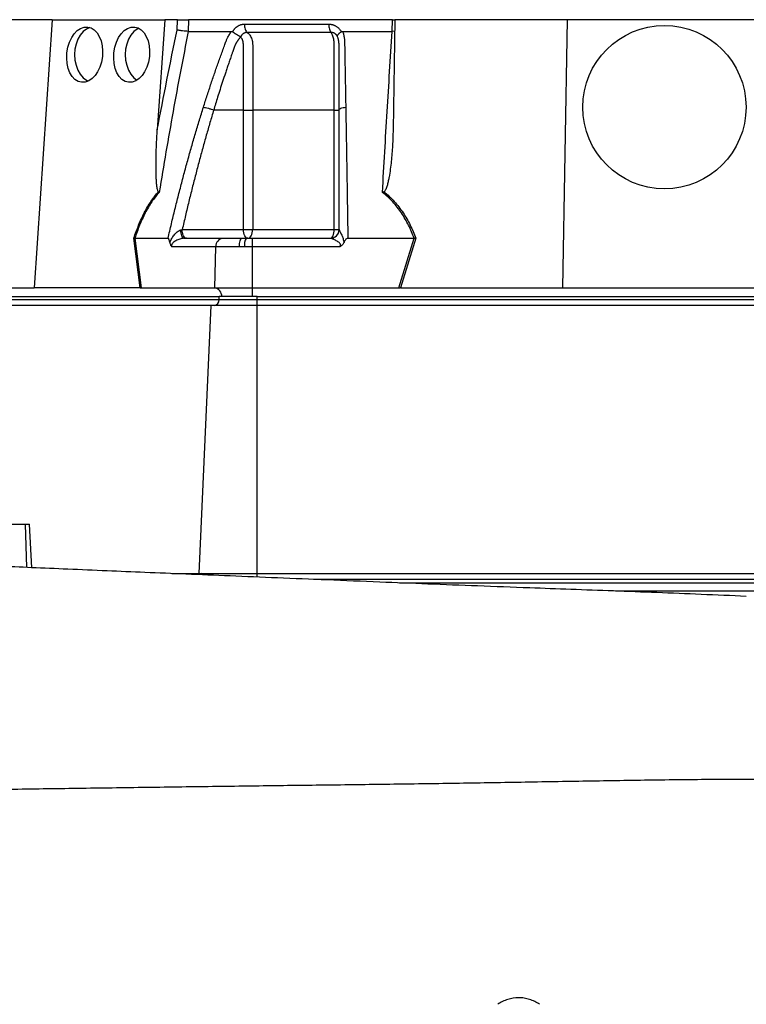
# Model space of a CAD drawing. Header units: millimetres. Extents: x 1132 to 2062, y 611 to 2775.
# Tile 4 of 10: x 1455 to 1704, y 972 to 1310. Entities that reach past the tile are written whole.
import ezdxf

# ---------------------------------------------------------------- set-up
doc = ezdxf.new("R2010")
doc.units = ezdxf.units.MM

msp = doc.modelspace()

# ---------------------------------------------------------------- linework, layer by layer
at = {"color": 7, "linetype": 'Continuous', "lineweight": 25}
for p, q in [((1465.86, 1309.61), (1432.52, 1309.61)), ((1465.86, 1309.61), (1459.7, 1217.61)), ((1465.86, 1309.61), (1504.46, 1309.61)), ((1504.46, 1309.61), (1501.93, 1271.81)), ((1508.82, 1309.61), (1504.46, 1309.61)), ((1508.73, 1306.06), (1508.82, 1309.61)), ((1512.63, 1309.61), (1512.53, 1305.61)), ((1582.56, 1309.61), (1512.63, 1309.61)), ((1582.53, 1305.61), (1582.56, 1309.61)), ((1582.56, 1309.61), (1583.27, 1309.61)), ((1583.44, 1309.61), (1582.79, 1271.81)), ((1642.53, 1309.61), (1583.44, 1309.61)), ((1642.53, 1309.61), (1640.92, 1217.61)), ((1709.21, 1309.61), (1642.53, 1309.61)), ((1527.77, 1305.47), (1527.85, 1305.61)), ((1564.94, 1305.61), (1565.01, 1305.47)), ((1583.38, 1305.66), (1582.53, 1305.61)), ((1531.48, 1278.61), (1521.26, 1278.61)), ((1531.48, 1237.61), (1531.48, 1278.61)), ((1534.64, 1278.61), (1534.64, 1237.61)), ((1562.61, 1237.61), (1562.61, 1278.61)), ((1510.47, 1237.61), (1531.48, 1237.61)), ((1531.48, 1237.61), (1534.64, 1237.61)), ((1534.64, 1237.61), (1562.61, 1237.61)), ((1562.61, 1237.61), (1564.27, 1237.61)), ((1496.03, 1217.61), (1493.87, 1234.63)), ((1494.2, 1234.61), (1496.36, 1217.6)), ((1494.21, 1234.61), (1505.6, 1234.61)), ((1511.07, 1234.61), (1524.54, 1234.61)), ((1524.54, 1234.61), (1530.95, 1234.61)), ((1530.95, 1234.61), (1532.38, 1234.61)), ((1532.38, 1234.61), (1534.42, 1234.61)), ((1534.42, 1234.61), (1561.35, 1234.61)), ((1567.27, 1234.61), (1590.06, 1234.61)), ((1584.73, 1217.6), (1590.07, 1234.61)), ((1590.65, 1234.63), (1585.3, 1217.61)), ((1521.94, 1231.71), (1506.91, 1231.71)), ((1521.94, 1231.71), (1521.52, 1217.6)), ((1530.04, 1231.71), (1521.94, 1231.71)), ((1531.84, 1231.71), (1530.04, 1231.71)), ((1534.42, 1231.71), (1531.84, 1231.71)), ((1564.48, 1231.71), (1534.42, 1231.71)), ((1534.42, 1231.71), (1534.42, 1217.6)), ((1424.75, 1217.61), (1459.7, 1217.61)), ((1495.83, 1217.61), (1459.7, 1217.61)), ((1496.36, 1217.6), (1521.52, 1217.6)), ((1521.52, 1217.6), (1534.42, 1217.6)), ((1534.42, 1217.6), (1584.73, 1217.6)), ((1534.42, 1217.6), (1534.42, 1214.61)), ((1585.61, 1217.61), (1640.92, 1217.61)), ((1640.92, 1217.61), (1710.82, 1217.61)), ((1383.44, 1214.61), (1523.16, 1214.61)), ((1383.44, 1213.61), (1523.16, 1213.61)), ((1523.16, 1213.61), (1523.16, 1214.61)), ((1524.02, 1214.61), (1523.16, 1214.61)), ((1523.16, 1213.61), (1536.15, 1213.61)), ((1534.42, 1214.61), (1524.02, 1214.61)), ((1536.15, 1214.61), (1534.42, 1214.61)), ((1536.15, 1214.61), (1815.59, 1214.61)), ((1536.15, 1213.61), (1536.15, 1214.61)), ((1536.15, 1211.61), (1536.15, 1213.61)), ((1536.15, 1213.61), (1815.59, 1213.61)), ((1520.42, 1211.61), (1380.71, 1211.61)), ((1516.25, 1119.61), (1520.42, 1211.61)), ((1536.15, 1211.61), (1520.42, 1211.61)), ((1815.59, 1211.61), (1536.15, 1211.61)), ((1536.15, 1119.61), (1536.15, 1211.61)), ((1435.45, 1136.61), (1456.66, 1136.61)), ((1456.66, 1136.61), (1458.13, 1136.61)), ((1458.91, 1121.62), (1458.13, 1136.61)), ((1506.89, 1119.61), (1516.25, 1119.61)), ((1516.25, 1119.61), (1536.15, 1119.61)), ((1536.15, 1119.61), (1815.59, 1119.61)), ((1818.58, 1113.61), (1659.13, 1113.61))]:
    msp.add_line(p, q, dxfattribs=at)
at = {"color": 8, "linetype": 'Continuous', "lineweight": 25}
for p, q in [((1457.22, 1121.7), (1456.66, 1136.61)), ((1536.15, 1118.4), (1536.15, 1119.61)), ((1815.59, 1117.61), (1555.49, 1117.61)), ((1584.98, 1116.41), (1818.49, 1116.41))]:
    msp.add_line(p, q, dxfattribs=at)
at = {"color": 7, "linetype": 'Continuous', "lineweight": 25, "flags": 128}
for points in [[(1478.83, 1306.91), (1477.63, 1306.38), (1476.49, 1305.5), (1475.49, 1304.32), (1474.67, 1302.88), (1474.06, 1301.24), (1473.68, 1299.46), (1473.56, 1297.61), (1473.68, 1295.75), (1474.06, 1293.97), (1474.67, 1292.33), (1475.49, 1290.89), (1476.49, 1289.71), (1477.63, 1288.83), (1478.22, 1288.52)], [(1495.54, 1306.67), (1495, 1306.38), (1493.86, 1305.5), (1492.86, 1304.32), (1492.04, 1302.88), (1491.43, 1301.24), (1491.05, 1299.46), (1490.92, 1297.61), (1491.05, 1295.75), (1491.43, 1293.97), (1492.04, 1292.33), (1492.86, 1290.89), (1493.86, 1289.71), (1494.95, 1288.86)], [(1511.07, 1234.61), (1510.87, 1234.66), (1510.67, 1234.82), (1510.49, 1235.09), (1510.32, 1235.44), (1510.19, 1235.88), (1510.09, 1236.37), (1510.02, 1236.92), (1509.99, 1237.48)], [(1532.98, 1234.61), (1532.69, 1234.66), (1532.41, 1234.83), (1532.15, 1235.11), (1531.92, 1235.48), (1531.73, 1235.94), (1531.59, 1236.46), (1531.51, 1237.02), (1531.48, 1237.61)], [(1532.98, 1234.61), (1533.3, 1234.66), (1533.62, 1234.83), (1533.9, 1235.11), (1534.15, 1235.48), (1534.36, 1235.94), (1534.51, 1236.46), (1534.61, 1237.02), (1534.64, 1237.61)], [(1561.27, 1234.61), (1561.53, 1234.66), (1561.78, 1234.83), (1562.01, 1235.11), (1562.22, 1235.48), (1562.38, 1235.94), (1562.51, 1236.46), (1562.58, 1237.02), (1562.61, 1237.61)], [(1530.04, 1231.71), (1530.07, 1232.28), (1530.12, 1232.83), (1530.21, 1233.33), (1530.32, 1233.76), (1530.46, 1234.12), (1530.61, 1234.39), (1530.78, 1234.55), (1530.95, 1234.61)]]:
    msp.add_lwpolyline(points, dxfattribs=at)
at = {"color": 7, "linetype": 'Continuous', "lineweight": 25}
msp.add_circle((1675.87, 1279.61), 28, dxfattribs=at)
for centre, radius, start, end in [((1561.33, 1237.59), 2.98, 270.3276, 358.0291), ((1524.75, 1231.81), 2.8, 94.2201, 182.0086), ((1536.25, 1232.39), 4.46, 150.2422, 188.7865), ((1521.19, 1214.78), 2.84, 356.3893, 83.4229), ((1521.28, 1213.48), 1.88, 274.4019, 3.8113)]:
    msp.add_arc(centre, radius, start, end, dxfattribs=at)
at = {"color": 8, "linetype": 'Continuous', "lineweight": 25}
msp.add_arc((1517.08, 1118), 1.6, 46.6705, 89.2913, dxfattribs=at)
at = {"color": 7, "linetype": 'Continuous', "lineweight": 25}
for centre in [(1477, 1297.61), (1493.12, 1297.61)]:
    msp.add_ellipse(centre, major_axis=(1.04, 9.48), ratio=0.640333, dxfattribs=at)
for centre, major_axis, ratio, start_param, end_param in [((1496.6, 1214.61), (11.1, -0.22), 0.269565, 1.627237, 1.645443), ((1584.07, 1214.61), (17.02, 0.28), 0.175535, 1.477584, 1.49579)]:
    msp.add_ellipse(centre, major_axis=major_axis, ratio=ratio, start_param=start_param, end_param=end_param, dxfattribs=at)
for points, knots in [([(1508.82, 1309.61), (1509.08, 1309.61), (1509.38, 1309.61), (1510.03, 1309.61), (1510.37, 1309.61), (1510.89, 1309.61), (1511.06, 1309.61), (1511.4, 1309.61), (1511.57, 1309.61), (1512.06, 1309.61), (1512.36, 1309.61), (1512.63, 1309.61)], [0, 0, 0, 0, 0.25, 0.25, 0.5, 0.5, 0.625, 0.625, 0.75, 0.75, 1, 1, 1, 1]), ([(1527.85, 1305.61), (1527.89, 1305.67), (1527.96, 1305.81), (1528.09, 1306), (1528.22, 1306.18), (1528.35, 1306.36), (1528.5, 1306.53), (1528.64, 1306.69), (1528.8, 1306.84), (1528.96, 1306.99), (1529.12, 1307.12), (1529.29, 1307.25), (1529.47, 1307.37), (1529.65, 1307.49), (1529.9, 1307.62), (1530.21, 1307.77), (1530.59, 1307.91), (1530.98, 1308.01), (1531.37, 1308.07), (1531.64, 1308.07), (1531.77, 1308.08)], [0, 0, 0, 0, 0.044249, 0.088103, 0.131644, 0.174954, 0.21812, 0.261226, 0.304357, 0.347601, 0.391041, 0.434763, 0.478847, 0.523375, 0.568424, 0.654803, 0.740537, 0.826241, 0.912528, 1, 1, 1, 1]), ([(1531.77, 1308.08), (1531.77, 1307.8), (1531.78, 1307.5), (1531.87, 1306.91), (1531.94, 1306.63), (1532.12, 1306.1), (1532.24, 1305.87), (1532.49, 1305.48), (1532.63, 1305.33), (1532.78, 1305.22)], [0, 0, 0, 0, 0.25, 0.25, 0.5, 0.5, 0.75, 0.75, 1, 1, 1, 1]), ([(1560.75, 1308.08), (1560.83, 1308.08), (1560.97, 1308.07), (1561.19, 1308.06), (1561.4, 1308.03), (1561.61, 1308), (1561.82, 1307.96), (1562.02, 1307.9), (1562.23, 1307.84), (1562.43, 1307.77), (1562.63, 1307.68), (1562.89, 1307.56), (1563.19, 1307.4), (1563.54, 1307.17), (1563.87, 1306.91), (1564.17, 1306.62), (1564.45, 1306.31), (1564.71, 1305.97), (1564.86, 1305.73), (1564.94, 1305.61)], [0, 0, 0, 0, 0.043919, 0.087472, 0.13073, 0.173768, 0.216664, 0.259492, 0.30233, 0.345255, 0.388344, 0.431671, 0.51489, 0.596546, 0.677156, 0.757259, 0.837405, 0.91814, 1, 1, 1, 1]), ([(1560.75, 1308.08), (1560.75, 1307.79), (1560.76, 1307.5), (1560.83, 1306.91), (1560.88, 1306.63), (1561.03, 1306.1), (1561.12, 1305.87), (1561.33, 1305.48), (1561.44, 1305.33), (1561.56, 1305.22)], [0, 0, 0, 0, 0.25, 0.25, 0.5, 0.5, 0.75, 0.75, 1, 1, 1, 1]), ([(1512.55, 1305.61), (1510.72, 1296.46), (1508.98, 1287.28), (1505.67, 1268.86), (1504.09, 1259.62), (1502.58, 1250.37)], [0, 0, 0, 0, 0.5, 0.5, 1, 1, 1, 1]), ([(1512.53, 1305.61), (1512.26, 1305.62), (1511.96, 1305.63), (1511.3, 1305.69), (1510.96, 1305.72), (1510.44, 1305.78), (1510.27, 1305.81), (1509.93, 1305.85), (1509.77, 1305.88), (1509.45, 1305.93), (1509.29, 1305.95), (1509, 1306), (1508.86, 1306.03), (1508.73, 1306.06)], [0, 0, 0, 0, 0.25, 0.25, 0.5, 0.5, 0.625, 0.625, 0.75, 0.75, 0.875, 0.875, 1, 1, 1, 1]), ([(1517.74, 1279.57), (1517.95, 1280.25), (1518.39, 1281.63), (1519.05, 1283.68), (1519.72, 1285.71), (1520.39, 1287.74), (1521.27, 1290.35), (1522.37, 1293.55), (1523.49, 1296.71), (1524.41, 1299.22), (1524.95, 1300.71), (1525.35, 1301.77), (1525.59, 1302.37), (1525.81, 1302.89), (1526.04, 1303.39), (1526.31, 1303.92), (1526.63, 1304.49), (1526.97, 1305.05), (1527.22, 1305.42), (1527.35, 1305.61)], [0, 0, 0, 0, 0.077777, 0.1552, 0.232272, 0.308995, 0.385372, 0.530526, 0.674474, 0.747423, 0.819615, 0.846383, 0.869761, 0.889755, 0.906383, 0.929523, 0.9528, 0.976272, 1, 1, 1, 1]), ([(1527.35, 1305.61), (1527.38, 1305.6), (1527.44, 1305.6), (1527.53, 1305.59), (1527.62, 1305.56), (1527.7, 1305.52), (1527.75, 1305.49), (1527.77, 1305.47)], [0, 0, 0, 0, 0.212576, 0.416535, 0.614103, 0.807726, 1, 1, 1, 1]), ([(1527.77, 1305.47), (1527.81, 1305.44), (1527.89, 1305.38), (1528.01, 1305.3), (1528.13, 1305.21), (1528.26, 1305.12), (1528.38, 1305.04), (1528.5, 1304.96), (1528.62, 1304.88), (1528.74, 1304.8), (1528.92, 1304.69), (1529.16, 1304.54), (1529.45, 1304.37), (1529.71, 1304.23), (1529.93, 1304.11), (1530.12, 1304), (1530.27, 1303.92), (1530.38, 1303.84), (1530.47, 1303.77), (1530.51, 1303.73), (1530.53, 1303.7)], [0, 0, 0, 0, 0.048652, 0.096489, 0.14339, 0.189242, 0.233941, 0.277392, 0.319512, 0.360225, 0.399465, 0.506174, 0.603082, 0.689684, 0.765815, 0.831582, 0.887296, 0.933441, 0.970686, 1, 1, 1, 1]), ([(1532.78, 1305.22), (1532.73, 1305.22), (1532.63, 1305.22), (1532.49, 1305.21), (1532.34, 1305.19), (1532.2, 1305.16), (1532.06, 1305.12), (1531.92, 1305.07), (1531.78, 1305.01), (1531.58, 1304.9), (1531.33, 1304.74), (1531.07, 1304.5), (1530.87, 1304.27), (1530.72, 1304.05), (1530.62, 1303.86), (1530.57, 1303.75), (1530.55, 1303.7)], [0, 0, 0, 0, 0.053313, 0.106595, 0.159871, 0.213166, 0.266505, 0.319913, 0.373415, 0.427036, 0.56447, 0.685213, 0.789238, 0.876442, 0.946711, 1, 1, 1, 1]), ([(1561.56, 1305.22), (1560.4, 1305.22), (1557.94, 1305.22), (1554.41, 1305.22), (1550.7, 1305.22), (1548.2, 1305.22), (1545.6, 1305.22), (1543.12, 1305.22), (1539.52, 1305.22), (1536.15, 1305.22), (1533.85, 1305.22), (1532.78, 1305.22)], [0.7589111, 0.7589111, 0.7589111, 0.7589111, 0.7820302, 0.8131687, 0.8443073, 0.8754458, 0.8754458, 0.9065844, 0.9377229, 0.9688615, 0.9919807, 0.9919807, 0.9919807, 0.9919807]), ([(1532.78, 1305.22), (1532.95, 1305.1), (1533.12, 1304.97), (1533.43, 1304.65), (1533.57, 1304.47), (1533.83, 1304.08), (1533.95, 1303.86), (1534.16, 1303.39), (1534.26, 1303.15), (1534.41, 1302.63), (1534.48, 1302.36), (1534.57, 1301.81), (1534.6, 1301.52), (1534.63, 1301.09), (1534.64, 1300.95), (1534.64, 1300.66), (1534.64, 1300.51), (1534.64, 1300.08), (1534.64, 1297.47), (1534.64, 1294.86), (1534.64, 1287.89), (1534.64, 1283.25), (1534.64, 1278.61)], [0, 0, 0, 0, 0.03125, 0.03125, 0.0625, 0.0625, 0.09375, 0.09375, 0.125, 0.125, 0.15625, 0.15625, 0.1875, 0.1875, 0.203125, 0.203125, 0.21875, 0.21875, 0.25, 0.5, 0.5, 1, 1, 1, 1]), ([(1563.77, 1303.7), (1563.76, 1303.73), (1563.72, 1303.82), (1563.66, 1303.95), (1563.57, 1304.1), (1563.46, 1304.26), (1563.32, 1304.44), (1563.14, 1304.61), (1562.93, 1304.79), (1562.69, 1304.95), (1562.42, 1305.07), (1562.14, 1305.16), (1561.85, 1305.21), (1561.65, 1305.22), (1561.56, 1305.22)], [0, 0, 0, 0, 0.038504, 0.086514, 0.144034, 0.211029, 0.287449, 0.37325, 0.468405, 0.572922, 0.680036, 0.786786, 0.893373, 1, 1, 1, 1]), ([(1562.61, 1278.61), (1562.61, 1283.25), (1562.61, 1287.89), (1562.61, 1294.86), (1562.61, 1297.47), (1562.61, 1300.08), (1562.61, 1300.51), (1562.61, 1300.66), (1562.6, 1300.95), (1562.6, 1301.09), (1562.59, 1301.52), (1562.57, 1301.81), (1562.51, 1302.36), (1562.47, 1302.63), (1562.37, 1303.15), (1562.32, 1303.39), (1562.19, 1303.86), (1562.12, 1304.08), (1561.97, 1304.47), (1561.89, 1304.65), (1561.73, 1304.97), (1561.64, 1305.1), (1561.56, 1305.22)], [0, 0, 0, 0, 0.5, 0.5, 0.75, 0.78125, 0.78125, 0.796875, 0.796875, 0.8125, 0.8125, 0.84375, 0.84375, 0.875, 0.875, 0.90625, 0.90625, 0.9375, 0.9375, 0.96875, 0.96875, 1, 1, 1, 1]), ([(1563.77, 1303.71), (1563.77, 1303.72), (1563.76, 1303.75), (1563.75, 1303.79), (1563.73, 1303.83), (1563.73, 1303.87), (1563.72, 1303.92), (1563.72, 1303.98), (1563.72, 1304.03), (1563.74, 1304.1), (1563.76, 1304.17), (1563.79, 1304.26), (1563.84, 1304.35), (1563.9, 1304.45), (1563.98, 1304.56), (1564.08, 1304.68), (1564.21, 1304.82), (1564.36, 1304.97), (1564.55, 1305.13), (1564.77, 1305.3), (1564.93, 1305.41), (1565.01, 1305.47)], [0, 0, 0, 0, 0.017248, 0.037456, 0.060913, 0.087838, 0.118407, 0.152763, 0.191026, 0.233291, 0.279627, 0.330072, 0.384627, 0.443251, 0.505852, 0.572276, 0.648655, 0.730209, 0.816408, 0.906598, 1, 1, 1, 1]), ([(1565.01, 1305.47), (1565.04, 1305.49), (1565.08, 1305.51), (1565.16, 1305.55), (1565.23, 1305.57), (1565.31, 1305.59), (1565.4, 1305.6), (1565.46, 1305.61), (1565.48, 1305.61)], [0, 0, 0, 0, 0.160202, 0.321039, 0.484027, 0.650625, 0.822199, 1, 1, 1, 1]), ([(1565.48, 1305.61), (1565.52, 1305.5), (1565.59, 1305.29), (1565.69, 1304.98), (1565.78, 1304.66), (1565.86, 1304.34), (1565.92, 1304.02), (1565.98, 1303.7), (1566.03, 1303.38), (1566.08, 1303.05), (1566.12, 1302.63), (1566.15, 1302.05), (1566.17, 1301.19), (1566.19, 1300.13), (1566.21, 1298.92), (1566.25, 1296.91), (1566.3, 1294.09), (1566.36, 1290.49), (1566.43, 1286.87), (1566.49, 1283.23), (1566.54, 1280.79), (1566.56, 1279.57)], [0, 0, 0, 0, 0.0134228, 0.0267382, 0.0399565, 0.0530881, 0.0661437, 0.0791341, 0.0920702, 0.1049632, 0.1178244, 0.141662, 0.1728313, 0.2170572, 0.2634912, 0.3121266, 0.4491557, 0.58733, 0.7237611, 0.8613131, 1, 1, 1, 1]), ([(1579.15, 1250.37), (1579.66, 1259.62), (1580.2, 1268.86), (1581.32, 1287.28), (1581.9, 1296.46), (1582.51, 1305.61)], [0, 0, 0, 0, 0.5, 0.5, 1, 1, 1, 1]), ([(1530.41, 1303.58), (1530.34, 1303.51), (1530.22, 1303.37), (1530.03, 1303.15), (1529.86, 1302.93), (1529.69, 1302.71), (1529.53, 1302.49), (1529.38, 1302.27), (1529.24, 1302.06), (1529.11, 1301.84), (1528.98, 1301.63), (1528.87, 1301.41), (1528.76, 1301.2), (1528.66, 1301), (1528.55, 1300.75), (1528.44, 1300.46), (1528.3, 1300.13), (1528.18, 1299.8), (1528.07, 1299.46), (1527.98, 1299.18), (1527.9, 1298.94), (1527.82, 1298.71), (1527.71, 1298.4), (1527.57, 1298.01), (1527.28, 1297.18), (1526.85, 1295.94), (1526.3, 1294.34), (1525.78, 1292.79), (1525.12, 1290.81), (1524.33, 1288.42), (1523.45, 1285.68), (1522.64, 1283.14), (1521.93, 1280.81), (1521.48, 1279.32), (1521.26, 1278.61)], [0, 0, 0, 0, 0.010662, 0.021198, 0.031594, 0.041839, 0.051919, 0.061821, 0.071533, 0.08104, 0.09033, 0.099392, 0.108213, 0.116783, 0.125091, 0.138719, 0.152205, 0.165558, 0.178786, 0.1919, 0.198167, 0.207477, 0.219813, 0.235151, 0.25346, 0.319418, 0.382864, 0.443812, 0.502275, 0.618272, 0.726011, 0.825493, 0.916782, 1, 1, 1, 1]), ([(1531.48, 1278.61), (1531.48, 1282.83), (1531.48, 1287.06), (1531.48, 1293.41), (1531.48, 1296.05), (1531.48, 1298.96), (1531.48, 1299.88), (1531.48, 1300.28), (1531.48, 1300.54), (1531.48, 1300.68), (1531.47, 1301.07), (1531.46, 1301.33), (1531.38, 1301.85), (1531.33, 1302.1), (1531.18, 1302.57), (1531.09, 1302.8), (1530.92, 1303.1), (1530.86, 1303.19), (1530.71, 1303.36), (1530.64, 1303.44), (1530.55, 1303.5)], [0, 0, 0, 0, 0.5, 0.5, 0.75, 0.8125, 0.84375, 0.859375, 0.859375, 0.875, 0.875, 0.90625, 0.90625, 0.9375, 0.9375, 0.96875, 0.96875, 0.984375, 0.984375, 1, 1, 1, 1]), ([(1564.27, 1278.61), (1564.27, 1279.83), (1564.27, 1282.47), (1564.27, 1286.69), (1564.27, 1290.19), (1564.27, 1292.79), (1564.27, 1294.33), (1564.27, 1295.93), (1564.27, 1297.19), (1564.27, 1298.1), (1564.27, 1298.64), (1564.27, 1299.18), (1564.27, 1299.71), (1564.27, 1300.25), (1564.27, 1300.68), (1564.27, 1301), (1564.26, 1301.23), (1564.25, 1301.47), (1564.23, 1301.71), (1564.2, 1301.96), (1564.16, 1302.22), (1564.11, 1302.49), (1564.06, 1302.76), (1563.99, 1303.04), (1563.91, 1303.31), (1563.85, 1303.49), (1563.82, 1303.58)], [0, 0, 0, 0, 0.1430849, 0.3087961, 0.4974272, 0.5558348, 0.6167425, 0.6801666, 0.746121, 0.7674049, 0.7887232, 0.8100742, 0.8314556, 0.8528654, 0.8743009, 0.8830022, 0.8923359, 0.9022824, 0.9128154, 0.9239043, 0.9355143, 0.9476077, 0.9601447, 0.9730839, 0.986383, 1, 1, 1, 1]), ([(1505.6, 1234.61), (1505.8, 1235.44), (1506.18, 1237.11), (1506.78, 1239.61), (1507.37, 1242.08), (1507.97, 1244.55), (1508.58, 1246.99), (1509.2, 1249.42), (1509.82, 1251.84), (1510.44, 1254.24), (1511.07, 1256.62), (1511.71, 1258.98), (1512.36, 1261.34), (1513.01, 1263.67), (1513.66, 1265.99), (1514.33, 1268.29), (1514.99, 1270.58), (1515.67, 1272.85), (1516.35, 1275.1), (1517.04, 1277.34), (1517.5, 1278.82), (1517.74, 1279.57)], [0, 0, 0, 0, 0.055211, 0.110128, 0.164753, 0.219086, 0.273129, 0.326884, 0.38035, 0.43353, 0.486425, 0.539036, 0.591365, 0.643413, 0.695181, 0.746671, 0.797884, 0.848822, 0.899487, 0.949879, 1, 1, 1, 1]), ([(1521.26, 1278.61), (1521.05, 1277.9), (1520.62, 1276.47), (1519.98, 1274.32), (1519.35, 1272.15), (1518.73, 1269.97), (1518.11, 1267.77), (1517.49, 1265.55), (1516.88, 1263.32), (1516.27, 1261.07), (1515.67, 1258.8), (1515.08, 1256.51), (1514.48, 1254.21), (1513.89, 1251.89), (1513.31, 1249.55), (1512.73, 1247.19), (1512.16, 1244.82), (1511.59, 1242.43), (1511.03, 1240.02), (1510.65, 1238.41), (1510.47, 1237.61)], [0, 0, 0, 0, 0.052635, 0.105608, 0.158921, 0.212573, 0.266566, 0.320902, 0.37558, 0.430604, 0.485973, 0.541688, 0.597751, 0.654162, 0.710923, 0.768034, 0.825496, 0.883311, 0.941478, 1, 1, 1, 1]), ([(1517.74, 1279.57), (1517.95, 1279.54), (1518.2, 1279.5), (1518.78, 1279.38), (1519.1, 1279.31), (1519.76, 1279.13), (1520.09, 1279.02), (1520.72, 1278.81), (1521.01, 1278.71), (1521.26, 1278.61)], [0, 0, 0, 0, 0.25, 0.25, 0.5, 0.5, 0.75, 0.75, 1, 1, 1, 1]), ([(1531.48, 1278.61), (1531.96, 1278.61), (1532.52, 1278.61), (1533.63, 1278.61), (1534.18, 1278.61), (1534.64, 1278.61)], [0, 0, 0, 0, 0.5, 0.5, 1, 1, 1, 1]), ([(1562.61, 1278.61), (1563.1, 1278.61), (1563.53, 1278.61), (1564.12, 1278.61), (1564.27, 1278.61), (1564.27, 1278.61)], [0, 0, 0, 0, 0.5, 0.5, 1, 1, 1, 1]), ([(1564.27, 1278.61), (1564.27, 1278.71), (1564.32, 1278.81), (1564.54, 1279.02), (1564.7, 1279.13), (1565.13, 1279.31), (1565.39, 1279.38), (1565.95, 1279.5), (1566.26, 1279.54), (1566.56, 1279.57)], [0, 0, 0, 0, 0.25, 0.25, 0.5, 0.5, 0.75, 0.75, 1, 1, 1, 1]), ([(1564.27, 1237.61), (1564.27, 1238.46), (1564.27, 1240.17), (1564.27, 1242.71), (1564.27, 1245.24), (1564.27, 1247.75), (1564.27, 1250.24), (1564.27, 1252.71), (1564.27, 1255.16), (1564.27, 1257.59), (1564.27, 1260), (1564.27, 1262.39), (1564.27, 1264.77), (1564.27, 1267.12), (1564.27, 1269.45), (1564.27, 1271.77), (1564.27, 1274.07), (1564.27, 1276.34), (1564.27, 1277.85), (1564.27, 1278.61)], [0, 0, 0, 0, 0.061953, 0.123509, 0.18467, 0.245435, 0.305808, 0.365787, 0.425376, 0.484574, 0.543383, 0.601804, 0.659839, 0.717488, 0.774754, 0.831636, 0.888137, 0.944258, 1, 1, 1, 1]), ([(1566.56, 1279.57), (1566.57, 1278.9), (1566.59, 1277.55), (1566.63, 1275.53), (1566.66, 1273.49), (1566.7, 1271.44), (1566.73, 1269.38), (1566.77, 1267.31), (1566.8, 1265.22), (1566.84, 1263.12), (1566.87, 1261), (1566.91, 1258.87), (1566.94, 1256.73), (1566.98, 1254.58), (1567.01, 1252.41), (1567.04, 1250.23), (1567.08, 1248.04), (1567.11, 1245.83), (1567.14, 1243.61), (1567.18, 1241.38), (1567.21, 1239.13), (1567.24, 1236.87), (1567.26, 1235.36), (1567.27, 1234.61)], [0, 0, 0, 0, 0.045336, 0.090894, 0.136674, 0.182678, 0.228907, 0.275362, 0.322044, 0.368954, 0.416093, 0.463462, 0.511063, 0.558896, 0.606962, 0.655262, 0.703798, 0.752569, 0.801578, 0.850824, 0.900309, 0.950034, 1, 1, 1, 1]), ([(1502.31, 1250.6), (1502.25, 1250.65), (1502.2, 1250.73), (1502.11, 1250.91), (1502.08, 1251), (1501.99, 1251.29), (1501.94, 1251.5), (1501.82, 1252.13), (1501.77, 1252.56), (1501.68, 1253.44), (1501.64, 1253.88), (1501.59, 1254.76), (1501.56, 1255.21), (1501.51, 1256.54), (1501.49, 1257.43), (1501.48, 1259.22), (1501.48, 1260.12), (1501.51, 1262.81), (1501.56, 1264.6), (1501.71, 1268.21), (1501.81, 1270.01), (1501.93, 1271.81)], [0, 0, 0, 0, 0.015625, 0.015625, 0.03125, 0.03125, 0.0625, 0.0625, 0.125, 0.125, 0.1875, 0.1875, 0.25, 0.25, 0.375, 0.375, 0.5, 0.5, 0.75, 0.75, 1, 1, 1, 1]), ([(1582.79, 1271.81), (1582.75, 1270.01), (1582.69, 1268.21), (1582.48, 1264.6), (1582.34, 1262.8), (1582.07, 1260.11), (1581.96, 1259.21), (1581.72, 1257.42), (1581.59, 1256.53), (1581.35, 1255.19), (1581.26, 1254.75), (1581.07, 1253.86), (1580.96, 1253.42), (1580.72, 1252.55), (1580.58, 1252.12), (1580.32, 1251.49), (1580.23, 1251.29), (1580.05, 1251), (1579.99, 1250.91), (1579.84, 1250.73), (1579.76, 1250.65), (1579.65, 1250.6)], [0, 0, 0, 0, 0.25, 0.25, 0.5, 0.5, 0.625, 0.625, 0.75, 0.75, 0.8125, 0.8125, 0.875, 0.875, 0.9375, 0.9375, 0.96875, 0.96875, 0.984375, 0.984375, 1, 1, 1, 1]), ([(1493.87, 1234.63), (1494.38, 1236.16), (1494.93, 1237.67), (1495.82, 1239.87), (1496.13, 1240.59), (1496.78, 1242.01), (1497.11, 1242.71), (1498.16, 1244.74), (1498.91, 1246.03), (1500.12, 1247.85), (1500.55, 1248.43), (1501.41, 1249.56), (1501.85, 1250.09), (1502.31, 1250.6)], [0, 0, 0, 0, 0.25, 0.25, 0.375, 0.375, 0.5, 0.5, 0.75, 0.75, 0.875, 0.875, 1, 1, 1, 1]), ([(1502.58, 1250.37), (1501.67, 1249.36), (1500.81, 1248.27), (1499.21, 1245.91), (1498.47, 1244.64), (1497.43, 1242.63), (1497.1, 1241.94), (1496.45, 1240.53), (1496.14, 1239.82), (1495.25, 1237.63), (1494.71, 1236.13), (1494.21, 1234.61)], [0, 0, 0, 0, 0.25, 0.25, 0.5, 0.5, 0.625, 0.625, 0.75, 0.75, 1, 1, 1, 1]), ([(1590.06, 1234.61), (1589.48, 1236.13), (1588.83, 1237.63), (1587.74, 1239.82), (1587.35, 1240.53), (1586.54, 1241.94), (1586.11, 1242.63), (1584.76, 1244.64), (1583.77, 1245.91), (1581.61, 1248.27), (1580.43, 1249.36), (1579.15, 1250.37)], [0, 0, 0, 0, 0.25, 0.25, 0.375, 0.375, 0.5, 0.5, 0.75, 0.75, 1, 1, 1, 1]), ([(1579.65, 1250.6), (1580.29, 1250.09), (1580.91, 1249.56), (1582.09, 1248.43), (1582.67, 1247.85), (1584.31, 1246.03), (1585.3, 1244.74), (1586.66, 1242.71), (1587.09, 1242.01), (1587.91, 1240.59), (1588.3, 1239.87), (1589.4, 1237.67), (1590.06, 1236.16), (1590.65, 1234.63)], [0, 0, 0, 0, 0.125, 0.125, 0.25, 0.25, 0.5, 0.5, 0.625, 0.625, 0.75, 0.75, 1, 1, 1, 1]), ([(1506.22, 1233.2), (1506.39, 1233.66), (1506.6, 1234.11), (1507.1, 1234.96), (1507.38, 1235.36), (1508.01, 1236.12), (1508.35, 1236.48), (1508.92, 1236.95), (1509.13, 1237.09), (1509.55, 1237.33), (1509.77, 1237.43), (1509.99, 1237.48)], [0, 0, 0, 0, 0.25, 0.25, 0.5, 0.5, 0.75, 0.75, 0.875, 0.875, 1, 1, 1, 1]), ([(1511.97, 1234.61), (1511.77, 1234.61), (1511.58, 1234.68), (1511.21, 1234.98), (1511.05, 1235.21), (1510.77, 1235.76), (1510.66, 1236.09), (1510.51, 1236.82), (1510.47, 1237.21), (1510.47, 1237.61)], [0, 0, 0, 0, 0.25, 0.25, 0.5, 0.5, 0.75, 0.75, 1, 1, 1, 1]), ([(1561.27, 1234.61), (1561.67, 1234.61), (1562.06, 1234.68), (1562.79, 1234.98), (1563.12, 1235.21), (1563.67, 1235.76), (1563.9, 1236.09), (1564.2, 1236.82), (1564.27, 1237.21), (1564.27, 1237.61)], [0, 0, 0, 0, 0.25, 0.25, 0.5, 0.5, 0.75, 0.75, 1, 1, 1, 1]), ([(1564.31, 1237.48), (1564.35, 1237.43), (1564.4, 1237.33), (1564.53, 1237.09), (1564.6, 1236.95), (1564.83, 1236.48), (1565, 1236.12), (1565.32, 1235.36), (1565.48, 1234.96), (1565.77, 1234.11), (1565.89, 1233.66), (1565.96, 1233.2)], [0, 0, 0, 0, 0.125, 0.125, 0.25, 0.25, 0.5, 0.5, 0.75, 0.75, 1, 1, 1, 1]), ([(1506.22, 1233.2), (1506.16, 1233.5), (1506.09, 1233.8), (1505.95, 1234.2), (1505.9, 1234.33), (1505.81, 1234.48), (1505.77, 1234.52), (1505.7, 1234.58), (1505.65, 1234.6), (1505.61, 1234.61)], [0, 0, 0, 0, 0.5, 0.5, 0.75, 0.75, 0.875, 0.875, 1, 1, 1, 1]), ([(1506.22, 1233.2), (1506.25, 1233.03), (1506.29, 1232.88), (1506.38, 1232.58), (1506.43, 1232.44), (1506.55, 1232.19), (1506.62, 1232.08), (1506.76, 1231.88), (1506.84, 1231.79), (1506.91, 1231.71)], [0, 0, 0, 0, 0.25, 0.25, 0.5, 0.5, 0.75, 0.75, 1, 1, 1, 1]), ([(1511.07, 1234.61), (1510.83, 1234.61), (1510.58, 1234.58), (1510.08, 1234.49), (1509.84, 1234.42), (1509.15, 1234.2), (1508.72, 1234.02), (1508.13, 1233.69), (1507.94, 1233.58), (1507.57, 1233.32), (1507.4, 1233.18), (1507.16, 1232.92), (1507.08, 1232.83), (1506.95, 1232.63), (1506.89, 1232.51), (1506.83, 1232.27), (1506.82, 1232.14), (1506.85, 1231.91), (1506.88, 1231.81), (1506.91, 1231.71)], [0, 0, 0, 0, 0.125, 0.125, 0.25, 0.25, 0.5, 0.5, 0.625, 0.625, 0.75, 0.75, 0.8125, 0.8125, 0.875, 0.875, 0.9375, 0.9375, 1, 1, 1, 1]), ([(1534.42, 1234.61), (1534.42, 1234.61), (1534.42, 1234.54), (1534.42, 1234.26), (1534.42, 1234.04), (1534.42, 1233.48), (1534.42, 1233.14), (1534.42, 1232.43), (1534.42, 1232.06), (1534.42, 1231.71)], [0, 0, 0, 0, 0.25, 0.25, 0.5, 0.5, 0.75, 0.75, 1, 1, 1, 1]), ([(1564.48, 1231.71), (1564.56, 1231.81), (1564.63, 1231.91), (1564.74, 1232.14), (1564.77, 1232.27), (1564.75, 1232.51), (1564.71, 1232.63), (1564.59, 1232.83), (1564.51, 1232.92), (1564.26, 1233.18), (1564.08, 1233.32), (1563.69, 1233.58), (1563.5, 1233.69), (1562.92, 1234.02), (1562.53, 1234.2), (1562.01, 1234.42), (1561.84, 1234.49), (1561.62, 1234.55), (1561.56, 1234.57), (1561.44, 1234.6), (1561.39, 1234.61), (1561.35, 1234.61)], [0, 0, 0, 0, 0.0625, 0.0625, 0.125, 0.125, 0.1875, 0.1875, 0.25, 0.25, 0.375, 0.375, 0.5, 0.5, 0.75, 0.75, 0.875, 0.875, 0.9375, 0.9375, 1, 1, 1, 1]), ([(1565.96, 1233.2), (1565.89, 1233.03), (1565.8, 1232.88), (1565.6, 1232.58), (1565.49, 1232.44), (1565.23, 1232.19), (1565.09, 1232.08), (1564.8, 1231.88), (1564.64, 1231.79), (1564.48, 1231.71)], [0, 0, 0, 0, 0.25, 0.25, 0.5, 0.5, 0.75, 0.75, 1, 1, 1, 1]), ([(1567.27, 1234.61), (1567.1, 1234.61), (1566.94, 1234.53), (1566.67, 1234.33), (1566.55, 1234.21), (1566.35, 1233.94), (1566.26, 1233.79), (1566.1, 1233.5), (1566.03, 1233.35), (1565.96, 1233.2)], [0, 0, 0, 0, 0.25, 0.25, 0.5, 0.5, 0.75, 0.75, 1, 1, 1, 1]), ([(1703.95, 1111.77), (1698.8, 1112), (1688.61, 1112.46), (1673.38, 1113.07), (1658.47, 1113.63), (1643.92, 1114.16), (1628.39, 1114.72), (1612, 1115.33), (1594.85, 1116.01), (1577.66, 1116.7), (1560.46, 1117.4), (1543.32, 1118.1), (1527.11, 1118.77), (1511.94, 1119.4), (1497.88, 1119.98), (1484.38, 1120.54), (1471.43, 1121.09), (1459.02, 1121.62), (1447.6, 1122.12), (1437.1, 1122.59), (1427.47, 1123.03), (1419.91, 1123.39), (1414.22, 1123.66), (1410.26, 1123.86), (1406.68, 1124.03), (1403.45, 1124.19), (1400.44, 1124.34), (1397.26, 1124.49), (1393.52, 1124.68), (1389.24, 1124.9), (1384.92, 1125.12), (1380.9, 1125.34), (1377.31, 1125.53), (1374.01, 1125.71), (1370.96, 1125.88), (1367.79, 1126.05), (1364.2, 1126.26), (1360.05, 1126.49), (1355.78, 1126.74), (1351.51, 1126.99), (1347.32, 1127.24), (1343.15, 1127.49), (1339.26, 1127.72), (1335.88, 1127.93), (1333.01, 1128.11), (1330.62, 1128.26), (1328.66, 1128.39), (1327.11, 1128.49), (1325.71, 1128.58), (1324.25, 1128.68), (1322.48, 1128.8), (1320.4, 1128.95), (1317.31, 1129.17), (1313.45, 1129.45), (1309.08, 1129.79), (1305.12, 1130.11), (1301.56, 1130.42), (1298.47, 1130.7), (1295.75, 1130.96), (1293.44, 1131.19), (1291.72, 1131.37), (1290.48, 1131.5), (1289.6, 1131.6), (1288.79, 1131.69), (1287.99, 1131.79), (1287.19, 1131.89), (1286.35, 1132), (1285.56, 1132.11), (1284.98, 1132.19), (1284.63, 1132.25), (1284.59, 1132.25), (1284.58, 1132.26)], [0, 0, 0, 0, 0.026884, 0.053156, 0.078832, 0.103897, 0.12832, 0.159268, 0.189061, 0.217818, 0.249354, 0.279662, 0.308617, 0.33617, 0.362343, 0.387171, 0.413518, 0.438412, 0.461825, 0.483724, 0.504104, 0.523009, 0.532372, 0.541038, 0.548958, 0.556132, 0.562731, 0.569451, 0.578232, 0.589055, 0.599817, 0.609192, 0.618306, 0.626319, 0.633902, 0.641463, 0.650506, 0.661167, 0.673438, 0.684208, 0.695974, 0.708663, 0.720645, 0.73127, 0.740538, 0.748445, 0.754991, 0.760173, 0.764212, 0.769081, 0.775247, 0.78271, 0.791468, 0.809136, 0.826938, 0.844834, 0.860449, 0.87558, 0.889784, 0.903073, 0.9151, 0.922012, 0.928289, 0.934794, 0.941682, 0.949182, 0.958292, 0.970587, 0.981937, 0.991176, 1, 1, 1, 1]), ([(1633.03, 971.85), (1632.51, 972.21), (1631.96, 972.54), (1631.11, 972.96), (1630.82, 973.09), (1630.23, 973.33), (1629.92, 973.43), (1629.01, 973.72), (1628.39, 973.86), (1627.14, 974.06), (1626.5, 974.11), (1624.58, 974.11), (1623.33, 973.91), (1621.8, 973.43), (1621.5, 973.32), (1620.91, 973.08), (1620.62, 972.96), (1619.77, 972.54), (1619.23, 972.21), (1618.71, 971.85)], [0, 0, 0, 0, 0.125, 0.125, 0.1875, 0.1875, 0.25, 0.25, 0.375, 0.375, 0.5, 0.5, 0.75, 0.75, 0.8125, 0.8125, 0.875, 0.875, 1, 1, 1, 1])]:
    msp.add_open_spline(points, degree=3, knots=knots, dxfattribs=at)
for points in [[(1531.77, 1308.08), (1541.06, 1308.08), (1550.75, 1308.08), (1560.75, 1308.08)], [(1501.93, 1271.81), (1504.05, 1283.27), (1506.31, 1294.69), (1508.73, 1306.06)], [(1512.54, 1305.61), (1514.94, 1305.61), (1519.81, 1305.61), (1524.81, 1305.61), (1527.35, 1305.61)], [(1565.48, 1305.61), (1568.28, 1305.61), (1573.92, 1305.61), (1579.64, 1305.61), (1582.52, 1305.61)], [(1562.61, 1278.61), (1552.96, 1278.61), (1543.61, 1278.61), (1534.64, 1278.61)], [(1502.31, 1250.6), (1502.41, 1250.52), (1502.5, 1250.44), (1502.58, 1250.37)], [(1579.65, 1250.6), (1579.49, 1250.52), (1579.32, 1250.44), (1579.15, 1250.37)], [(1509.99, 1237.48), (1510.16, 1237.52), (1510.32, 1237.56), (1510.47, 1237.61)], [(1564.27, 1237.61), (1564.27, 1237.56), (1564.29, 1237.52), (1564.31, 1237.48)], [(1494.2, 1234.61), (1494.11, 1234.61), (1494, 1234.62), (1493.87, 1234.63)], [(1494.21, 1234.61), (1494.21, 1234.61), (1494.21, 1234.61), (1494.2, 1234.61)], [(1590.07, 1234.61), (1590.07, 1234.61), (1590.06, 1234.61), (1590.06, 1234.61)], [(1590.07, 1234.61), (1590.27, 1234.61), (1590.46, 1234.62), (1590.65, 1234.63)], [(1496.03, 1217.61), (1496.16, 1217.6), (1496.27, 1217.6), (1496.36, 1217.6)], [(1584.73, 1217.6), (1584.92, 1217.6), (1585.11, 1217.6), (1585.3, 1217.61)]]:
    msp.add_open_spline(points, degree=3, dxfattribs=at)
at = {"color": 8, "linetype": 'Continuous', "lineweight": 25}
msp.add_open_spline([(1141.46, 1037.92), (1141.55, 1038.01), (1141.72, 1038.19), (1143.17, 1038.47), (1145.54, 1038.75), (1148.89, 1039.03), (1153.19, 1039.32), (1158.45, 1039.6), (1164.67, 1039.88), (1172.21, 1040.18), (1181.24, 1040.49), (1191.9, 1040.83), (1203.68, 1041.16), (1216.55, 1041.49), (1230.51, 1041.82), (1244.81, 1042.14), (1259.25, 1042.44), (1273.68, 1042.72), (1288.82, 1043.02), (1304.62, 1043.31), (1320.93, 1043.6), (1337.66, 1043.89), (1354.78, 1044.17), (1372.39, 1044.46), (1391.62, 1044.76), (1412.54, 1045.08), (1435.2, 1045.42), (1458.34, 1045.76), (1481.87, 1046.1), (1505.73, 1046.43), (1529.19, 1046.75), (1552.16, 1047.04), (1574.58, 1047.31), (1597.09, 1047.61), (1619.67, 1047.98), (1642.27, 1048.38), (1664.82, 1048.76), (1687.26, 1049.05), (1702.08, 1049.11), (1709.47, 1049.14)], degree=3, knots=[0, 0, 0, 0, 0.025004, 0.051843, 0.078752, 0.105614, 0.131844, 0.157832, 0.183582, 0.209139, 0.239361, 0.269422, 0.299385, 0.329311, 0.359216, 0.389097, 0.414633, 0.440153, 0.465654, 0.491103, 0.516461, 0.541241, 0.565918, 0.590536, 0.615136, 0.64441, 0.673642, 0.702802, 0.731861, 0.760801, 0.789619, 0.816024, 0.842341, 0.868616, 0.894902, 0.921211, 0.947516, 0.973789, 1, 1, 1, 1], dxfattribs=at)

doc.saveas('drawing.dxf')
